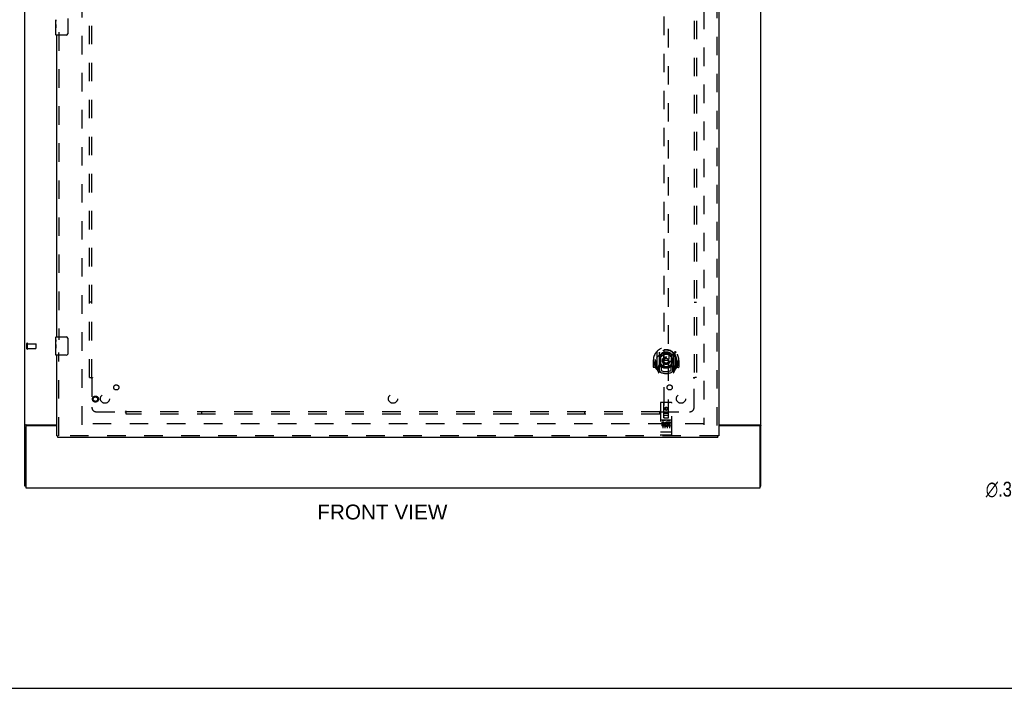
# Model space of a CAD drawing. Header units: inches. Extents: x 0 to 184, y 0 to 119.
# Tile 6 of 116: x 43 to 97, y 0 to 37. Entities that reach past the tile are written whole.
import ezdxf

# ---------------------------------------------------------------- set-up
doc = ezdxf.new("R2010")
doc.units = ezdxf.units.IN
doc.header["$LTSCALE"] = 10.121375
doc.header["$MEASUREMENT"] = 0
doc.linetypes.add('HIDDEN', pattern=[0.2, 0.1, -0.1])
doc.layers.get('0').update_dxf_attribs({"linetype": 'CONTINUOUS'})
for name, color, linetype in [('DEFAULT_2', 8, 'HIDDEN'), ('DIMENSIONS', 7, 'CONTINUOUS'), ('DOOR_ASSEMBLY', 7, 'CONTINUOUS'), ('SUBPANEL', 7, 'CONTINUOUS')]:
    doc.layers.add(name, color=color, linetype=linetype)
doc.styles.get("Standard").update_dxf_attribs({"font": 'arial.ttf'})
doc.styles.add('TEXTSTYLE_1', font='gdt', dxfattribs={"width": 0.8})
doc.dimstyles.new('DIMSTYLE_2', dxfattribs={"dimtxt": 0.811875, "dimasz": 1.0825, "dimexe": 0.09, "dimexo": 0.07, "dimgap": 0.09, "dimtad": 0, "dimtih": 1, "dimtoh": 1, "dimzin": 4, "dimdsep": 46, "dimtxsty": 'Standard', "dimblk": '_FILLED', "dimblk1": '_FILLED', "dimblk2": '_FILLED', "dimcen": 0.09, "dimadec": 3, "dimazin": 1, "dimtfac": 1, "dimtdec": 3, "dimtofl": 0, "dimtmove": 0, "dimatfit": 1, "dimldrblk": '_FILLED', "dimfxl": 0, "dimtolj": 1, "dimtzin": 4, "dimarcsym": 0})

# ---------------------------------------------------------------- blocks, each defined once
blk = doc.blocks.new('_FILLED')
at = {"color": 0, "linetype": 'ByBlock'}
blk.add_solid([(0, 0), (-1, 0.2), (-1, -0.2)], dxfattribs=at)
blk = doc.blocks.new('*D18')
at = {"layer": 'DIMENSIONS', "color": 2, "linetype": 'Continuous'}
for p, q in [((101.379, 12.104), (99.367, 10.884)), ((99.367, 10.884), (98.419, 10.884))]:
    blk.add_line(p, q, dxfattribs=at)
at = {"layer": 'DIMENSIONS', "color": 2, "linetype": 'Continuous', "xscale": 1.0825, "yscale": 1.0825, "zscale": 1.0825, "rotation": 31.2392584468}
blk.add_blockref('_FILLED', (101.379, 12.104), dxfattribs=at)
at = {"layer": 'DIMENSIONS', "color": 2, "linetype": 'Continuous', "insert": (98.013, 11.289), "char_height": 0.81188, "width": 2.65796, "attachment_point": 3, "line_spacing_factor": 0.9, "style": 'TEXTSTYLE_1'}
blk.add_mtext('{\\fgdt;n}\\fArial;.38', dxfattribs=at)

msp = doc.modelspace()

# ---------------------------------------------------------------- linework, layer by layer
at = {"color": 3, "linetype": 'Continuous'}
for p, q in [((43.536, 11.056), (43.536, 78.848)), ((83.786, 11.056), (83.786, 78.848)), ((43.582, 14.388), (43.571, 14.385)), ((43.588, 14.288), (43.588, 10.952)), ((43.606, 14.4), (45.286, 14.4)), ((45.286, 14.348), (43.648, 14.348)), ((81.474, 14.4), (83.716, 14.4)), ((83.674, 14.348), (81.474, 14.348)), ((83.734, 10.952), (83.734, 14.288)), ((43.588, 10.952), (83.734, 10.952))]:
    msp.add_line(p, q, dxfattribs=at)
at = {"color": 7, "linetype": 'Continuous'}
for p, q in [((43.588, 11.056), (43.536, 11.056)), ((83.734, 11.056), (83.786, 11.056)), ((0, 0), (184.025, 0))]:
    msp.add_line(p, q, dxfattribs=at)
at = {"color": 3, "linetype": 'Continuous'}
for points in [[(43.571, 14.385), (43.567, 14.383), (43.563, 14.382), (43.56, 14.381), (43.557, 14.38), (43.554, 14.378), (43.551, 14.377), (43.549, 14.376), (43.546, 14.374), (43.544, 14.372), (43.542, 14.371), (43.54, 14.369), (43.539, 14.368), (43.538, 14.366), (43.537, 14.364), (43.537, 14.363), (43.536, 14.361), (43.536, 14.359)], [(43.606, 14.4), (43.604, 14.398), (43.602, 14.397), (43.599, 14.395), (43.596, 14.394), (43.593, 14.392), (43.59, 14.391), (43.586, 14.39), (43.582, 14.388)], [(83.716, 14.4), (83.718, 14.398), (83.72, 14.397), (83.723, 14.395), (83.726, 14.394), (83.729, 14.392), (83.732, 14.391), (83.736, 14.39), (83.74, 14.388), (83.751, 14.385)], [(83.751, 14.385), (83.755, 14.383), (83.759, 14.382), (83.762, 14.381), (83.765, 14.38), (83.768, 14.378), (83.771, 14.377), (83.774, 14.376), (83.776, 14.374), (83.778, 14.372), (83.78, 14.371), (83.782, 14.369), (83.783, 14.368), (83.784, 14.366), (83.785, 14.364), (83.786, 14.363), (83.786, 14.361), (83.786, 14.359)]]:
    msp.add_lwpolyline(points, dxfattribs=at)
for centre, start, end in [((43.648, 14.288), 90, 180), ((83.674, 14.288), 0, 90)]:
    msp.add_arc(centre, 0.06, start, end, dxfattribs=at)
at = {"layer": 'DEFAULT_2', "color": 8, "linetype": 'HIDDEN'}
for p, q in [((46.661, 14.4), (46.661, 75.504)), ((80.661, 75.504), (80.661, 14.4)), ((43.64, 18.56), (43.64, 18.844)), ((43.683, 18.56), (43.683, 18.844)), ((43.683, 18.826), (44.13, 18.826)), ((43.683, 18.578), (44.13, 18.578)), ((44.14, 18.588), (44.14, 18.816)), ((80.647, 14.452), (46.675, 14.452))]:
    msp.add_line(p, q, dxfattribs=at)
for centre, radius, start, end in [((43.662, 18.844), 0.0215, 360, 180), ((43.662, 18.56), 0.0215, 180, 0), ((44.13, 18.816), 0.01, 360, 90), ((44.13, 18.588), 0.01, 270, 0)]:
    msp.add_arc(centre, radius, start, end, dxfattribs=at)
at = {"layer": 'DOOR_ASSEMBLY', "color": 8, "linetype": 'HIDDEN'}
for p, q in [((81.37, 76.098), (81.37, 13.806)), ((78.474, 42.781), (78.474, 14.779)), ((78.724, 14.779), (78.724, 42.781)), ((45.39, 35.857), (45.39, 19.047)), ((45.39, 13.806), (45.39, 18.357)), ((78.099, 18.407), (78.099, 17.439)), ((78.216, 18.353), (78.216, 17.337)), ((78.224, 18.328), (78.224, 17.325)), ((78.974, 18.328), (78.974, 17.325)), ((78.981, 18.353), (78.981, 17.337)), ((79.099, 17.439), (79.099, 18.407)), ((77.914, 17.923), (77.899, 17.923)), ((77.899, 17.923), (77.899, 17.55)), ((78.016, 17.923), (78.031, 17.923)), ((78.016, 17.923), (78.016, 17.535)), ((78.024, 17.97), (78.024, 17.972)), ((78.024, 17.512), (78.024, 17.97)), ((78.316, 17.605), (78.316, 18.236)), ((78.324, 18.289), (78.324, 18.186)), ((78.435, 17.579), (78.466, 17.923)), ((78.436, 18.262), (78.466, 17.923)), ((78.731, 17.923), (78.466, 17.923)), ((78.761, 18.262), (78.731, 17.923)), ((78.762, 17.579), (78.731, 17.923)), ((78.874, 18.186), (78.874, 18.289)), ((78.881, 18.236), (78.881, 17.605)), ((79.181, 17.923), (79.166, 17.923)), ((79.174, 17.97), (79.173, 17.972)), ((79.174, 17.512), (79.174, 17.97)), ((79.181, 17.923), (79.181, 17.535)), ((79.299, 17.923), (79.284, 17.923)), ((79.299, 17.923), (79.299, 17.55)), ((78.016, 17.535), (77.914, 17.535)), ((78.016, 17.535), (78.024, 17.55)), ((78.103, 17.429), (78.173, 17.253)), ((78.216, 17.594), (78.156, 17.594)), ((78.156, 17.594), (78.156, 17.444)), ((78.156, 17.444), (78.224, 17.444)), ((78.194, 17.498), (78.164, 17.452)), ((78.194, 17.333), (78.199, 17.33)), ((78.202, 17.256), (78.216, 17.337)), ((78.294, 17.275), (78.224, 17.384)), ((78.226, 17.557), (78.226, 17.35)), ((78.316, 17.595), (78.244, 17.595)), ((78.312, 17.577), (78.246, 17.577)), ((78.324, 17.624), (78.324, 17.372)), ((78.874, 17.372), (78.874, 17.624)), ((78.954, 17.595), (78.881, 17.595)), ((78.951, 17.577), (78.885, 17.577)), ((78.974, 17.384), (78.904, 17.275)), ((78.971, 17.35), (78.971, 17.557)), ((78.974, 17.444), (79.041, 17.444)), ((79.041, 17.594), (78.981, 17.594)), ((78.981, 17.337), (78.995, 17.256)), ((79.002, 17.333), (79.002, 17.333)), ((79.002, 17.333), (79.003, 17.333)), ((79.002, 17.333), (79.003, 17.333)), ((79.033, 17.452), (79.003, 17.498)), ((79.024, 17.253), (79.094, 17.429)), ((79.041, 17.444), (79.041, 17.594)), ((79.173, 17.55), (79.181, 17.535)), ((79.284, 17.535), (79.181, 17.535)), ((78.881, 15.619), (78.316, 15.619)), ((78.286, 15.589), (78.286, 13.864)), ((78.472, 14.779), (78.469, 15.589)), ((78.599, 15.352), (78.536, 15.315)), ((78.536, 15.315), (78.546, 15.31)), ((78.536, 15.315), (78.536, 15.243)), ((78.536, 15.243), (78.546, 15.249)), ((78.536, 15.243), (78.599, 15.207)), ((78.599, 15.34), (78.546, 15.31)), ((78.546, 15.31), (78.546, 15.249)), ((78.546, 15.249), (78.599, 15.219)), ((78.661, 15.315), (78.599, 15.352)), ((78.599, 15.352), (78.599, 15.34)), ((78.651, 15.31), (78.599, 15.34)), ((78.599, 15.219), (78.651, 15.249)), ((78.599, 15.207), (78.661, 15.243)), ((78.599, 15.207), (78.599, 15.219)), ((78.661, 15.315), (78.651, 15.31)), ((78.651, 15.249), (78.651, 15.31)), ((78.661, 15.243), (78.651, 15.249)), ((78.661, 15.243), (78.661, 15.315)), ((78.725, 14.779), (78.729, 15.589)), ((78.911, 13.864), (78.911, 15.589)), ((78.881, 14.662), (78.316, 14.662)), ((78.454, 14.54), (78.362, 14.54)), ((78.362, 14.54), (78.362, 14.498)), ((78.387, 14.646), (78.559, 14.646)), ((78.471, 15.029), (78.726, 15.029)), ((78.472, 14.779), (78.474, 14.779)), ((78.474, 14.779), (78.724, 14.779)), ((78.684, 14.904), (78.514, 14.904)), ((78.637, 14.646), (78.809, 14.646)), ((78.83, 14.54), (78.674, 14.54)), ((78.674, 14.54), (78.674, 14.528)), ((78.724, 14.779), (78.725, 14.779)), ((78.83, 14.54), (78.83, 14.498)), ((78.454, 14.498), (78.362, 14.498)), ((78.411, 14.531), (78.411, 14.225)), ((78.458, 14.454), (78.412, 14.454)), ((78.454, 14.413), (78.426, 14.413)), ((78.518, 14.369), (78.426, 14.369)), ((78.518, 14.327), (78.426, 14.327)), ((78.518, 14.369), (78.518, 14.327)), ((78.536, 14.531), (78.536, 14.225)), ((78.65, 14.375), (78.667, 14.336)), ((78.661, 14.531), (78.661, 14.225)), ((78.674, 14.504), (78.661, 14.486)), ((78.671, 14.53), (78.674, 14.528)), ((78.674, 14.504), (78.674, 14.327)), ((78.83, 14.327), (78.674, 14.327)), ((78.83, 14.498), (78.717, 14.498)), ((78.717, 14.498), (78.717, 14.454)), ((78.809, 14.454), (78.717, 14.454)), ((78.809, 14.412), (78.717, 14.412)), ((78.717, 14.412), (78.717, 14.369)), ((78.83, 14.369), (78.717, 14.369)), ((78.786, 14.531), (78.786, 14.225)), ((78.809, 14.454), (78.809, 14.412)), ((78.83, 14.369), (78.83, 14.327)), ((81.432, 13.806), (45.328, 13.806)), ((78.304, 13.993), (78.303, 13.993)), ((78.305, 13.993), (78.304, 13.993)), ((78.306, 13.993), (78.305, 13.993)), ((78.305, 13.993), (78.305, 13.993)), ((78.307, 13.992), (78.306, 13.993)), ((78.308, 13.992), (78.307, 13.992)), ((78.309, 13.992), (78.308, 13.992)), ((78.31, 13.992), (78.309, 13.992)), ((78.309, 13.992), (78.309, 13.992)), ((78.311, 13.992), (78.31, 13.992)), ((78.312, 13.992), (78.311, 13.992)), ((78.313, 13.992), (78.312, 13.992)), ((78.314, 13.992), (78.313, 13.992)), ((78.315, 13.992), (78.314, 13.992)), ((78.314, 13.992), (78.314, 13.992)), ((78.316, 13.992), (78.315, 13.992)), ((78.881, 13.992), (78.316, 13.992)), ((78.881, 13.834), (78.316, 13.834)), ((78.881, 13.992), (78.882, 13.992)), ((78.882, 13.992), (78.883, 13.992)), ((78.883, 13.992), (78.884, 13.992)), ((78.884, 13.992), (78.885, 13.992)), ((78.885, 13.992), (78.886, 13.992)), ((78.886, 13.992), (78.887, 13.992)), ((78.886, 13.992), (78.886, 13.992)), ((78.887, 13.992), (78.888, 13.992)), ((78.888, 13.992), (78.889, 13.992)), ((78.889, 13.992), (78.89, 13.992)), ((78.89, 13.992), (78.891, 13.992)), ((78.891, 13.993), (78.892, 13.993)), ((78.891, 13.992), (78.891, 13.993)), ((78.892, 13.993), (78.893, 13.993)), ((78.893, 13.993), (78.894, 13.993)), ((78.894, 13.993), (78.895, 13.993)), ((78.894, 13.993), (78.894, 13.993))]:
    msp.add_line(p, q, dxfattribs=at)
at = {"layer": 'DOOR_ASSEMBLY', "color": 3, "linetype": 'Continuous'}
for p, q in [((81.474, 76.098), (81.474, 13.806)), ((45.286, 19.202), (45.286, 35.702)), ((45.286, 13.806), (45.286, 18.202)), ((81.432, 13.702), (45.328, 13.702))]:
    msp.add_line(p, q, dxfattribs=at)
at = {"layer": 'DOOR_ASSEMBLY', "color": 7, "linetype": 'Continuous'}
for p, q in [((45.226, 36.283), (45.226, 36.54)), ((45.232, 36.485), (45.226, 36.485)), ((45.226, 36.317), (45.233, 36.317)), ((45.226, 35.717), (45.226, 36.28)), ((45.228, 36.254), (45.226, 36.254)), ((45.226, 36.122), (45.232, 36.122)), ((45.226, 36.086), (45.233, 36.086)), ((45.233, 36.317), (45.233, 36.453)), ((45.233, 35.856), (45.233, 36.086)), ((45.881, 36.602), (45.881, 35.802)), ((45.226, 36.023), (45.233, 36.023)), ((45.226, 35.856), (45.233, 35.856)), ((45.781, 35.702), (45.241, 35.702)), ((45.226, 19.041), (45.226, 19.187)), ((45.226, 18.783), (45.226, 19.04)), ((45.232, 18.985), (45.226, 18.985)), ((45.233, 18.817), (45.233, 18.953)), ((45.241, 19.202), (45.781, 19.202)), ((45.881, 19.102), (45.881, 18.302)), ((45.226, 18.817), (45.233, 18.817)), ((45.226, 18.217), (45.226, 18.78)), ((45.228, 18.754), (45.226, 18.754)), ((45.226, 18.622), (45.232, 18.622)), ((45.226, 18.586), (45.233, 18.586)), ((45.226, 18.523), (45.233, 18.523)), ((45.226, 18.356), (45.233, 18.356)), ((45.233, 18.356), (45.233, 18.586)), ((45.781, 18.202), (45.241, 18.202)), ((45.286, 13.806), (45.328, 13.806)), ((45.328, 13.702), (45.328, 13.806)), ((81.474, 13.806), (81.432, 13.806)), ((81.432, 13.702), (81.432, 13.806))]:
    msp.add_line(p, q, dxfattribs=at)
for points in [[(45.226, 36.541), (45.226, 36.537), (45.227, 36.533), (45.227, 36.527), (45.228, 36.521), (45.229, 36.514), (45.23, 36.506), (45.231, 36.498), (45.231, 36.49)], [(45.226, 36.283), (45.226, 36.275), (45.227, 36.266), (45.227, 36.256)], [(45.227, 36.256), (45.228, 36.245), (45.229, 36.234), (45.23, 36.222), (45.231, 36.21), (45.232, 36.198), (45.232, 36.185), (45.233, 36.172), (45.233, 36.16), (45.233, 36.147), (45.232, 36.134), (45.232, 36.121), (45.231, 36.109), (45.23, 36.097)], [(45.231, 36.49), (45.232, 36.481), (45.233, 36.472), (45.233, 36.462), (45.233, 36.453)], [(45.881, 35.802), (45.881, 35.795), (45.88, 35.789), (45.879, 35.783), (45.878, 35.777), (45.876, 35.771), (45.874, 35.765)], [(45.226, 19.041), (45.226, 19.037), (45.227, 19.033), (45.227, 19.027), (45.228, 19.021), (45.229, 19.014), (45.23, 19.006), (45.231, 18.998), (45.231, 18.99)], [(45.231, 18.99), (45.232, 18.981), (45.233, 18.972), (45.233, 18.962), (45.233, 18.953)], [(45.874, 19.138), (45.876, 19.132), (45.878, 19.126), (45.879, 19.12), (45.88, 19.114), (45.881, 19.108), (45.881, 19.102)], [(45.226, 18.783), (45.226, 18.775), (45.227, 18.766), (45.227, 18.756)], [(45.227, 18.756), (45.228, 18.745), (45.229, 18.734), (45.23, 18.722), (45.231, 18.71), (45.232, 18.698), (45.232, 18.685), (45.233, 18.672), (45.233, 18.66), (45.233, 18.647), (45.232, 18.634), (45.232, 18.621), (45.231, 18.609), (45.23, 18.597)], [(45.881, 18.302), (45.881, 18.295), (45.88, 18.289), (45.879, 18.283), (45.878, 18.277), (45.876, 18.271), (45.874, 18.265)]]:
    msp.add_lwpolyline(points, dxfattribs=at)
at = {"layer": 'DOOR_ASSEMBLY', "color": 8, "linetype": 'HIDDEN'}
for points in [[(78.053, 18.362), (78.054, 18.363), (78.055, 18.364), (78.055, 18.364), (78.056, 18.365), (78.057, 18.366), (78.057, 18.367), (78.058, 18.368), (78.059, 18.368), (78.06, 18.369), (78.06, 18.37), (78.061, 18.371), (78.062, 18.371), (78.063, 18.372), (78.064, 18.373), (78.064, 18.373), (78.065, 18.374), (78.066, 18.375), (78.067, 18.375), (78.068, 18.376), (78.068, 18.377), (78.069, 18.377), (78.07, 18.378), (78.071, 18.378), (78.072, 18.379), (78.073, 18.379), (78.074, 18.38), (78.075, 18.381), (78.075, 18.381), (78.076, 18.382), (78.077, 18.382), (78.078, 18.382), (78.079, 18.383), (78.08, 18.383), (78.081, 18.384)], [(79.116, 18.384), (79.117, 18.383), (79.118, 18.383), (79.119, 18.382), (79.12, 18.382), (79.121, 18.382), (79.122, 18.381), (79.123, 18.381), (79.123, 18.38), (79.124, 18.379), (79.125, 18.379), (79.126, 18.378), (79.127, 18.378), (79.128, 18.377), (79.129, 18.377), (79.129, 18.376), (79.13, 18.375), (79.131, 18.375), (79.132, 18.374), (79.133, 18.373), (79.134, 18.373), (79.134, 18.372), (79.135, 18.371), (79.136, 18.371), (79.137, 18.37), (79.137, 18.369), (79.138, 18.368), (79.139, 18.368), (79.14, 18.367), (79.14, 18.366), (79.141, 18.365), (79.142, 18.364), (79.143, 18.364), (79.143, 18.363), (79.144, 18.362)], [(78.144, 18.138), (78.143, 18.137), (78.141, 18.135), (78.14, 18.134), (78.138, 18.133), (78.136, 18.131), (78.135, 18.129), (78.133, 18.128), (78.131, 18.126), (78.13, 18.124), (78.128, 18.122), (78.126, 18.12), (78.124, 18.118), (78.122, 18.116), (78.12, 18.114), (78.118, 18.112), (78.116, 18.11), (78.114, 18.107), (78.112, 18.105), (78.11, 18.102), (78.108, 18.099), (78.106, 18.096), (78.103, 18.093), (78.101, 18.09), (78.099, 18.087), (78.096, 18.084), (78.094, 18.08), (78.091, 18.077), (78.089, 18.073), (78.086, 18.069), (78.084, 18.065), (78.081, 18.061), (78.078, 18.056), (78.075, 18.052), (78.072, 18.047), (78.069, 18.042), (78.066, 18.036)], [(78.411, 18.28), (78.416, 18.281), (78.421, 18.283), (78.427, 18.284), (78.432, 18.286), (78.438, 18.287), (78.443, 18.288), (78.449, 18.289), (78.454, 18.291), (78.46, 18.292), (78.465, 18.293), (78.471, 18.294), (78.476, 18.295), (78.482, 18.296), (78.487, 18.297), (78.493, 18.298), (78.498, 18.298), (78.504, 18.299), (78.509, 18.3), (78.515, 18.301), (78.52, 18.301), (78.526, 18.302), (78.531, 18.302), (78.537, 18.303), (78.543, 18.303), (78.548, 18.304), (78.554, 18.304), (78.559, 18.304), (78.565, 18.305), (78.571, 18.305), (78.576, 18.305), (78.582, 18.305), (78.587, 18.305), (78.593, 18.306), (78.599, 18.306), (78.604, 18.306), (78.61, 18.305), (78.615, 18.305), (78.621, 18.305), (78.627, 18.305), (78.632, 18.305), (78.638, 18.304), (78.643, 18.304), (78.649, 18.304), (78.654, 18.303), (78.66, 18.303), (78.666, 18.302), (78.671, 18.302), (78.677, 18.301), (78.682, 18.301), (78.688, 18.3), (78.693, 18.299), (78.699, 18.298), (78.704, 18.298), (78.71, 18.297), (78.716, 18.296), (78.721, 18.295), (78.727, 18.294), (78.732, 18.293), (78.738, 18.292), (78.743, 18.291), (78.748, 18.289), (78.754, 18.288), (78.759, 18.287), (78.765, 18.286), (78.77, 18.284), (78.776, 18.283), (78.781, 18.281), (78.786, 18.28)], [(79.131, 18.036), (79.128, 18.042), (79.125, 18.047), (79.122, 18.052), (79.119, 18.056), (79.116, 18.061), (79.114, 18.065), (79.111, 18.069), (79.108, 18.073), (79.106, 18.077), (79.103, 18.08), (79.101, 18.084), (79.098, 18.087), (79.096, 18.09), (79.094, 18.093), (79.091, 18.096), (79.089, 18.099), (79.087, 18.102), (79.085, 18.105), (79.083, 18.107), (79.081, 18.11), (79.079, 18.112), (79.077, 18.114), (79.075, 18.116), (79.073, 18.118), (79.071, 18.12), (79.069, 18.122), (79.068, 18.124), (79.066, 18.126), (79.064, 18.128), (79.062, 18.129), (79.061, 18.131), (79.059, 18.133), (79.057, 18.134), (79.056, 18.135), (79.054, 18.137), (79.053, 18.138)], [(78.081, 17.462), (78.08, 17.463), (78.079, 17.463), (78.078, 17.464), (78.077, 17.464), (78.076, 17.465), (78.075, 17.465), (78.075, 17.466), (78.074, 17.466), (78.073, 17.467), (78.072, 17.467), (78.071, 17.468), (78.07, 17.468), (78.069, 17.469), (78.068, 17.47), (78.068, 17.47), (78.067, 17.471), (78.066, 17.471), (78.065, 17.472), (78.064, 17.473), (78.064, 17.473), (78.063, 17.474), (78.062, 17.475), (78.061, 17.476), (78.06, 17.476), (78.06, 17.477), (78.059, 17.478), (78.058, 17.479), (78.057, 17.479), (78.057, 17.48), (78.056, 17.481), (78.055, 17.482), (78.055, 17.483), (78.054, 17.483), (78.053, 17.484)], [(79.144, 17.484), (79.143, 17.483), (79.143, 17.483), (79.142, 17.482), (79.141, 17.481), (79.14, 17.48), (79.14, 17.479), (79.139, 17.479), (79.138, 17.478), (79.137, 17.477), (79.137, 17.476), (79.136, 17.476), (79.135, 17.475), (79.134, 17.474), (79.134, 17.473), (79.133, 17.473), (79.132, 17.472), (79.131, 17.471), (79.13, 17.471), (79.129, 17.47), (79.129, 17.47), (79.128, 17.469), (79.127, 17.468), (79.126, 17.468), (79.125, 17.467), (79.124, 17.467), (79.123, 17.466), (79.123, 17.466), (79.122, 17.465), (79.121, 17.465), (79.12, 17.464), (79.119, 17.464), (79.118, 17.463), (79.117, 17.463), (79.116, 17.462)], [(78.381, 14.645), (78.381, 14.645), (78.381, 14.645), (78.381, 14.645), (78.381, 14.645), (78.381, 14.645), (78.382, 14.645), (78.382, 14.645), (78.382, 14.645), (78.382, 14.645), (78.382, 14.645), (78.382, 14.645), (78.382, 14.645), (78.382, 14.645), (78.382, 14.645), (78.383, 14.645), (78.383, 14.646), (78.383, 14.646), (78.383, 14.646), (78.383, 14.646), (78.383, 14.646), (78.383, 14.646), (78.383, 14.646), (78.384, 14.646), (78.384, 14.646), (78.384, 14.646), (78.384, 14.646), (78.384, 14.646), (78.384, 14.646), (78.384, 14.646), (78.385, 14.646), (78.385, 14.646), (78.385, 14.646), (78.385, 14.646), (78.385, 14.646), (78.385, 14.646), (78.386, 14.646), (78.386, 14.646), (78.386, 14.646), (78.386, 14.646), (78.386, 14.646), (78.387, 14.646), (78.387, 14.646), (78.387, 14.646), (78.387, 14.646), (78.387, 14.646)], [(78.559, 14.646), (78.56, 14.646), (78.56, 14.646), (78.56, 14.646), (78.56, 14.646), (78.56, 14.646), (78.561, 14.646), (78.561, 14.646), (78.561, 14.646), (78.561, 14.646), (78.561, 14.646), (78.562, 14.646), (78.562, 14.646), (78.562, 14.646), (78.562, 14.646), (78.562, 14.646), (78.562, 14.646), (78.563, 14.646), (78.563, 14.646), (78.563, 14.646), (78.563, 14.646), (78.563, 14.646), (78.563, 14.646), (78.563, 14.646), (78.564, 14.646), (78.564, 14.646), (78.564, 14.646), (78.564, 14.646), (78.564, 14.646), (78.564, 14.646), (78.564, 14.646), (78.565, 14.645), (78.565, 14.645), (78.565, 14.645), (78.565, 14.645), (78.565, 14.645), (78.565, 14.645), (78.565, 14.645), (78.565, 14.645), (78.565, 14.645), (78.565, 14.645), (78.566, 14.645), (78.566, 14.645), (78.566, 14.645), (78.566, 14.645), (78.566, 14.645), (78.566, 14.645)], [(78.631, 14.645), (78.631, 14.645), (78.631, 14.645), (78.631, 14.645), (78.631, 14.645), (78.631, 14.645), (78.632, 14.645), (78.632, 14.645), (78.632, 14.645), (78.632, 14.645), (78.632, 14.645), (78.632, 14.645), (78.632, 14.645), (78.632, 14.645), (78.632, 14.645), (78.633, 14.645), (78.633, 14.646), (78.633, 14.646), (78.633, 14.646), (78.633, 14.646), (78.633, 14.646), (78.633, 14.646), (78.633, 14.646), (78.634, 14.646), (78.634, 14.646), (78.634, 14.646), (78.634, 14.646), (78.634, 14.646), (78.634, 14.646), (78.634, 14.646), (78.635, 14.646), (78.635, 14.646), (78.635, 14.646), (78.635, 14.646), (78.635, 14.646), (78.635, 14.646), (78.636, 14.646), (78.636, 14.646), (78.636, 14.646), (78.636, 14.646), (78.636, 14.646), (78.637, 14.646), (78.637, 14.646), (78.637, 14.646), (78.637, 14.646), (78.637, 14.646)], [(78.809, 14.646), (78.81, 14.646), (78.81, 14.646), (78.81, 14.646), (78.81, 14.646), (78.81, 14.646), (78.811, 14.646), (78.811, 14.646), (78.811, 14.646), (78.811, 14.646), (78.811, 14.646), (78.812, 14.646), (78.812, 14.646), (78.812, 14.646), (78.812, 14.646), (78.812, 14.646), (78.812, 14.646), (78.813, 14.646), (78.813, 14.646), (78.813, 14.646), (78.813, 14.646), (78.813, 14.646), (78.813, 14.646), (78.813, 14.646), (78.814, 14.646), (78.814, 14.646), (78.814, 14.646), (78.814, 14.646), (78.814, 14.646), (78.814, 14.646), (78.814, 14.646), (78.815, 14.645), (78.815, 14.645), (78.815, 14.645), (78.815, 14.645), (78.815, 14.645), (78.815, 14.645), (78.815, 14.645), (78.815, 14.645), (78.815, 14.645), (78.815, 14.645), (78.816, 14.645), (78.816, 14.645), (78.816, 14.645), (78.816, 14.645), (78.816, 14.645), (78.816, 14.645)], [(78.303, 13.993), (78.302, 13.993), (78.302, 13.993), (78.302, 13.993), (78.301, 13.993), (78.301, 13.993), (78.3, 13.993), (78.3, 13.993), (78.3, 13.993), (78.299, 13.993), (78.299, 13.993), (78.299, 13.993), (78.298, 13.994), (78.298, 13.994), (78.298, 13.994), (78.297, 13.994), (78.297, 13.994), (78.297, 13.994), (78.296, 13.994), (78.296, 13.994), (78.296, 13.994), (78.295, 13.994), (78.295, 13.994), (78.295, 13.994), (78.295, 13.994), (78.294, 13.994), (78.294, 13.994), (78.294, 13.995), (78.293, 13.995), (78.293, 13.995), (78.293, 13.995), (78.293, 13.995), (78.292, 13.995), (78.292, 13.995), (78.292, 13.995), (78.292, 13.995), (78.291, 13.995), (78.291, 13.995), (78.291, 13.995), (78.291, 13.996), (78.29, 13.996), (78.29, 13.996), (78.29, 13.996), (78.29, 13.996), (78.29, 13.996), (78.289, 13.996), (78.289, 13.996), (78.289, 13.996), (78.289, 13.996), (78.289, 13.996), (78.288, 13.997), (78.288, 13.997), (78.288, 13.997), (78.288, 13.997), (78.288, 13.997), (78.288, 13.997), (78.288, 13.997), (78.287, 13.997), (78.287, 13.997), (78.287, 13.997), (78.287, 13.998), (78.287, 13.998), (78.287, 13.998), (78.287, 13.998), (78.287, 13.998), (78.287, 13.998), (78.287, 13.998), (78.286, 13.998), (78.286, 13.998), (78.286, 13.998), (78.286, 13.999), (78.286, 13.999), (78.286, 13.999), (78.286, 13.999), (78.286, 13.999), (78.286, 13.999), (78.286, 13.999), (78.286, 13.999), (78.286, 13.999), (78.286, 14)], [(78.895, 13.993), (78.896, 13.993), (78.896, 13.993), (78.896, 13.993), (78.897, 13.993), (78.897, 13.993), (78.897, 13.993), (78.898, 13.993), (78.898, 13.993), (78.898, 13.993), (78.899, 13.994), (78.899, 13.994), (78.899, 13.994), (78.9, 13.994), (78.9, 13.994), (78.9, 13.994), (78.901, 13.994), (78.901, 13.994), (78.901, 13.994), (78.902, 13.994), (78.902, 13.994), (78.902, 13.994), (78.903, 13.994), (78.903, 13.994), (78.903, 13.994), (78.903, 13.995), (78.904, 13.995), (78.904, 13.995), (78.904, 13.995), (78.904, 13.995), (78.905, 13.995), (78.905, 13.995), (78.905, 13.995), (78.905, 13.995), (78.906, 13.995), (78.906, 13.995), (78.906, 13.995), (78.906, 13.996), (78.907, 13.996), (78.907, 13.996), (78.907, 13.996), (78.907, 13.996), (78.907, 13.996), (78.908, 13.996), (78.908, 13.996), (78.908, 13.996), (78.908, 13.996), (78.908, 13.996), (78.909, 13.997), (78.909, 13.997), (78.909, 13.997), (78.909, 13.997), (78.909, 13.997), (78.909, 13.997), (78.909, 13.997), (78.91, 13.997), (78.91, 13.997), (78.91, 13.997), (78.91, 13.998), (78.91, 13.998), (78.91, 13.998), (78.91, 13.998), (78.91, 13.998), (78.91, 13.998), (78.911, 13.998), (78.911, 13.998), (78.911, 13.998), (78.911, 13.998), (78.911, 13.999), (78.911, 13.999), (78.911, 13.999), (78.911, 13.999), (78.911, 13.999), (78.911, 13.999), (78.911, 13.999), (78.911, 13.999), (78.911, 13.999), (78.911, 14)]]:
    msp.add_lwpolyline(points, dxfattribs=at)
for centre, radius in [((78.599, 17.905), 0.35), ((78.599, 17.905), 0.335), ((78.599, 17.905), 0.205), ((78.599, 17.905), 0.133), ((47.39, 15.806), 0.164), ((47.39, 15.806), 0.124), ((78.599, 15.279), 0.085), ((78.599, 15.279), 0.0845)]:
    msp.add_circle(centre, radius, dxfattribs=at)
at = {"layer": 'DOOR_ASSEMBLY', "color": 7, "linetype": 'Continuous'}
for centre, radius, start, end in [((45.241, 35.717), 0.015, 180, 270), ((45.781, 35.802), 0.1, 270, 338.7946), ((45.241, 19.187), 0.015, 90, 180), ((45.781, 19.102), 0.1, 21.1999, 90), ((45.241, 18.217), 0.015, 180, 270), ((45.781, 18.302), 0.1, 270, 338.7946)]:
    msp.add_arc(centre, radius, start, end, dxfattribs=at)
at = {"layer": 'DOOR_ASSEMBLY', "color": 8, "linetype": 'HIDDEN'}
for centre, radius, start, end in [((78.599, 17.923), 0.7, 305.5126, 234.4874), ((78.599, 17.921), 0.583, 0.2464, 179.7536), ((78.599, 17.895), 0.58, 7.6622, 172.3378), ((78.114, 18.407), 0.015, 135.0748, 180), ((78.231, 18.353), 0.015, 130.3587, 180), ((78.244, 18.328), 0.02, 129.3378, 179.9984), ((78.599, 17.895), 0.48, 55.0461, 124.9539), ((78.954, 18.328), 0.02, 0, 50.6594), ((78.966, 18.353), 0.015, 0, 49.6413), ((79.084, 18.407), 0.015, 0, 44.9252), ((78.599, 17.923), 0.685, 180, 213.0115), ((78.044, 17.97), 0.02, 172.3378, 180), ((78.599, 17.606), 0.7, 49.529, 130.471), ((78.331, 18.236), 0.015, 112.9863, 180), ((78.354, 18.186), 0.03, 180, 311.1261), ((78.599, 17.905), 0.343, 48.8739, 131.1261), ((78.416, 18.261), 0.02, 5.0796, 105.5752), ((78.781, 18.261), 0.02, 74.4248, 174.9204), ((78.844, 18.186), 0.03, 228.8739, 360), ((78.866, 18.236), 0.015, 0, 67.0137), ((79.154, 17.97), 0.02, 0, 7.6622), ((78.599, 17.923), 0.685, 326.9885, 360), ((77.914, 17.55), 0.015, 180, 270), ((78.044, 17.512), 0.02, 180, 215.2961), ((78.599, 17.905), 0.7, 215.2961, 324.7039), ((78.114, 17.439), 0.015, 180, 224.9252), ((78.169, 17.449), 0.005, 147.3208, 270), ((78.187, 17.259), 0.015, 201.8041, 350), ((78.599, 18.236), 0.7, 233.2319, 306.7681), ((78.204, 17.37), 0.02, 234.4874, 360), ((78.036, 17.599), 0.188, 327.3208, 360), ((78.206, 17.35), 0.02, 234.7457, 360), ((78.244, 17.575), 0.02, 90, 180), ((78.244, 17.325), 0.02, 180, 238.5295), ((78.246, 17.557), 0.02, 90, 180), ((78.312, 17.557), 0.02, 66.536, 90), ((78.331, 17.605), 0.015, 180, 247.0137), ((78.599, 18.218), 0.7, 246.536, 293.464), ((78.354, 17.624), 0.03, 48.8739, 180), ((78.599, 17.905), 0.6, 242.7204, 297.2796), ((78.599, 17.905), 0.343, 228.8739, 311.1261), ((78.416, 17.581), 0.02, 254.3869, 354.9204), ((78.782, 17.581), 0.02, 185.0796, 285.6131), ((78.844, 17.624), 0.03, 0, 131.1261), ((78.866, 17.605), 0.015, 292.9863, 360), ((78.885, 17.557), 0.02, 90, 113.464), ((78.951, 17.557), 0.02, 0, 90), ((78.954, 17.575), 0.02, 0, 90), ((78.954, 17.325), 0.02, 301.4688, 359.9992), ((78.991, 17.35), 0.02, 180, 305.2543), ((79.162, 17.599), 0.188, 180, 212.6792), ((78.994, 17.37), 0.02, 180, 305.5126), ((79.01, 17.259), 0.015, 190, 338.1959), ((79.029, 17.449), 0.005, 270, 32.6792), ((79.084, 17.439), 0.015, 315.0748, 360), ((79.154, 17.512), 0.02, 324.7039, 360), ((79.284, 17.55), 0.015, 270, 360), ((78.316, 15.589), 0.03, 90, 180), ((78.439, 15.589), 0.03, 0, 90), ((78.759, 15.589), 0.03, 90, 180), ((78.881, 15.589), 0.03, 0, 90), ((78.316, 14.692), 0.03, 180, 270), ((78.454, 14.477), 0.0635, 270, 90), ((78.514, 14.864), 0.04, 90, 180), ((78.514, 14.819), 0.04, 180, 270), ((78.624, 14.434), 0.107, 64.2636, 293.4027), ((78.684, 14.864), 0.04, 0, 90), ((78.684, 14.819), 0.04, 270, 360), ((78.881, 14.692), 0.03, 270, 360), ((78.425, 14.391), 0.0644, 102.2995, 270.0775), ((78.426, 14.391), 0.0219, 89.9011, 270), ((78.454, 14.476), 0.0219, 280.307, 90), ((78.624, 14.434), 0.0639, 54.8895, 293.4026), ((78.316, 13.864), 0.03, 180, 270), ((78.881, 13.864), 0.03, 270, 360)]:
    msp.add_arc(centre, radius, start, end, dxfattribs=at)
at = {"layer": 'DOOR_ASSEMBLY', "color": 7, "linetype": 'Continuous'}
for centre in [(45.489, 36.118), (45.489, 18.618)]:
    msp.add_ellipse(centre, major_axis=(0.263, 0), ratio=0.432808, start_param=3.141593, end_param=3.321581, dxfattribs=at)
at = {"layer": 'SUBPANEL', "color": 8, "linetype": 'HIDDEN'}
for p, q in [((47.067, 16.983), (47.067, 72.92)), ((47.192, 16.983), (47.192, 72.92)), ((80.13, 72.92), (80.13, 16.983)), ((80.255, 72.92), (80.255, 16.983)), ((47.192, 21.108), (47.067, 21.108)), ((80.13, 21.108), (80.255, 21.108)), ((47.067, 16.983), (47.154, 16.983)), ((47.154, 16.983), (47.233, 16.983)), ((47.174, 16.966), (47.18, 16.959)), ((47.192, 16.947), (47.192, 15.358)), ((80.089, 16.983), (80.168, 16.983)), ((80.13, 15.358), (80.13, 16.947)), ((80.255, 16.983), (80.168, 16.983)), ((47.442, 15.108), (49.032, 15.108)), ((49.067, 15.069), (49.067, 15.149)), ((78.255, 15.108), (49.067, 15.108)), ((53.192, 15.108), (53.192, 14.983)), ((74.13, 15.108), (74.13, 14.983)), ((78.255, 15.069), (78.255, 15.149)), ((78.272, 15.089), (78.278, 15.096)), ((78.29, 15.108), (79.88, 15.108)), ((49.067, 14.983), (49.067, 15.069)), ((78.255, 14.983), (49.067, 14.983)), ((78.255, 14.983), (78.255, 15.069))]:
    msp.add_line(p, q, dxfattribs=at)
for points in [[(47.154, 16.983), (47.156, 16.981), (47.158, 16.98), (47.16, 16.978), (47.162, 16.977), (47.164, 16.975), (47.166, 16.973), (47.167, 16.972), (47.169, 16.97), (47.171, 16.969), (47.172, 16.967), (47.174, 16.966)], [(47.18, 16.959), (47.182, 16.957), (47.184, 16.956), (47.186, 16.954), (47.187, 16.952), (47.189, 16.95), (47.191, 16.949), (47.192, 16.947)], [(47.233, 16.983), (47.232, 16.981), (47.232, 16.979), (47.231, 16.978), (47.23, 16.976), (47.229, 16.975), (47.228, 16.973), (47.226, 16.972), (47.225, 16.97), (47.223, 16.969), (47.222, 16.967), (47.22, 16.966), (47.218, 16.964), (47.216, 16.963), (47.214, 16.962), (47.212, 16.96), (47.209, 16.959), (47.207, 16.958), (47.205, 16.956), (47.202, 16.955), (47.2, 16.953), (47.198, 16.952), (47.196, 16.95), (47.194, 16.949), (47.192, 16.947)], [(80.089, 16.983), (80.09, 16.981), (80.09, 16.979), (80.091, 16.978), (80.092, 16.976), (80.093, 16.975), (80.094, 16.973), (80.096, 16.972), (80.097, 16.97), (80.099, 16.969), (80.101, 16.967), (80.102, 16.966), (80.104, 16.964), (80.106, 16.963), (80.108, 16.962), (80.11, 16.96), (80.115, 16.958)], [(80.115, 16.958), (80.117, 16.956), (80.12, 16.955), (80.122, 16.953), (80.124, 16.952), (80.126, 16.95), (80.128, 16.949), (80.13, 16.947)], [(80.148, 16.966), (80.142, 16.959), (80.14, 16.957), (80.138, 16.956), (80.136, 16.954), (80.135, 16.952), (80.133, 16.95), (80.131, 16.949), (80.13, 16.947)], [(80.168, 16.983), (80.166, 16.981), (80.164, 16.98), (80.162, 16.978), (80.16, 16.977), (80.158, 16.975), (80.156, 16.973), (80.155, 16.972), (80.153, 16.97), (80.152, 16.969), (80.15, 16.967), (80.148, 16.966)], [(49.042, 15.123), (49.041, 15.12), (49.039, 15.118), (49.038, 15.116), (49.036, 15.113), (49.035, 15.111), (49.033, 15.11), (49.032, 15.108)], [(49.05, 15.089), (49.044, 15.096), (49.042, 15.097), (49.04, 15.099), (49.038, 15.101), (49.036, 15.103), (49.035, 15.105), (49.033, 15.106), (49.032, 15.108)], [(49.067, 15.149), (49.066, 15.148), (49.064, 15.147), (49.062, 15.146), (49.061, 15.145), (49.059, 15.144), (49.058, 15.143), (49.056, 15.142), (49.054, 15.14), (49.053, 15.139), (49.052, 15.137), (49.05, 15.135), (49.049, 15.133), (49.048, 15.131), (49.046, 15.129), (49.045, 15.127), (49.042, 15.123)], [(49.067, 15.069), (49.066, 15.071), (49.064, 15.074), (49.063, 15.076), (49.061, 15.078), (49.059, 15.079), (49.058, 15.081), (49.056, 15.083), (49.055, 15.085), (49.053, 15.086), (49.052, 15.088), (49.05, 15.089)], [(78.255, 15.149), (78.257, 15.148), (78.258, 15.147), (78.26, 15.146), (78.261, 15.145), (78.263, 15.144), (78.265, 15.143), (78.266, 15.142), (78.268, 15.14), (78.269, 15.139), (78.271, 15.137), (78.272, 15.135), (78.273, 15.133), (78.275, 15.131), (78.276, 15.129), (78.277, 15.127)], [(78.255, 15.069), (78.256, 15.071), (78.258, 15.074), (78.26, 15.076), (78.261, 15.078), (78.263, 15.079), (78.264, 15.081), (78.266, 15.083), (78.267, 15.085), (78.269, 15.086), (78.27, 15.088), (78.272, 15.089)], [(78.277, 15.127), (78.28, 15.123), (78.281, 15.12), (78.283, 15.118), (78.284, 15.116), (78.286, 15.113), (78.287, 15.111), (78.289, 15.11), (78.29, 15.108)], [(78.278, 15.096), (78.28, 15.097), (78.282, 15.099), (78.284, 15.101), (78.286, 15.103), (78.287, 15.105), (78.289, 15.106), (78.29, 15.108)]]:
    msp.add_lwpolyline(points, dxfattribs=at)
for centre, radius in [((48.53, 16.445), 0.141), ((78.792, 16.445), 0.141), ((47.911, 15.827), 0.25), ((63.661, 15.827), 0.25), ((79.411, 15.827), 0.25)]:
    msp.add_circle(centre, radius, dxfattribs=at)
for centre, start, end in [((47.442, 15.358), 180, 270), ((79.88, 15.358), 270, 360)]:
    msp.add_arc(centre, 0.25, start, end, dxfattribs=at)

# ---------------------------------------------------------------- texts
at = {"layer": 'DIMENSIONS', "color": 2, "linetype": 'Continuous', "insert": (63.078, 10.041), "char_height": 0.8119, "width": 7.10466, "attachment_point": 2, "line_spacing_factor": 0.9}
msp.add_mtext('FRONT VIEW', dxfattribs=at)

# ---------------------------------------------------------------- dimensions: what is measured, and where the dimension line sits
at = {"layer": 'DIMENSIONS', "color": 2, "linetype": 'Continuous'}
dim = msp.add_diameter_dim_2p(p1=(101.379, 12.104), p2=(101.7, 12.299), text='%%c<>', dimstyle='DIMSTYLE_2', override={"dimpost": '<>'}, dxfattribs=at)
dim.commit()
dim.dimension.update_dxf_attribs({"geometry": '*D18', "text_midpoint": (96.684, 10.884), "dimtype": 163})

doc.saveas('drawing.dxf')
